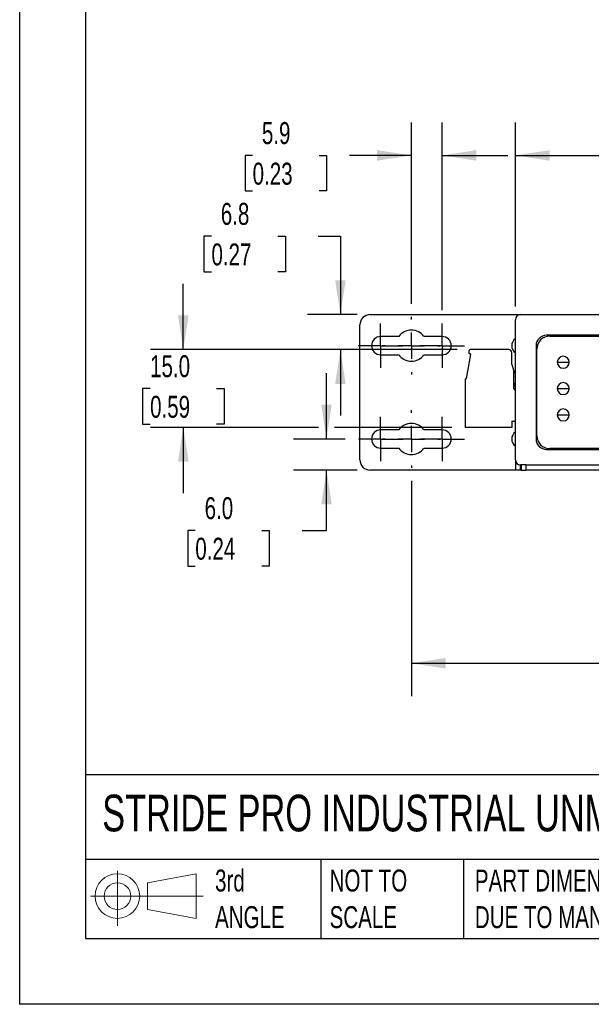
# Model space of a CAD drawing. Header units: millimetres. Extents: x 0 to 559, y 0 to 432.
# Tile 1 of 5: x 0 to 110, y 0 to 190. Entities that reach past the tile are written whole.
import ezdxf

# ---------------------------------------------------------------- set-up
doc = ezdxf.new("R2010")
doc.units = ezdxf.units.MM
doc.header["$LTSCALE"] = 2
doc.linetypes.add('CENTERX2', pattern=[20.32, 12.7, -2.54, 2.54, -2.54])
doc.layers.add('CENTER', color=40, linetype='CENTERX2')
doc.layers.add('SLD-DEFPOINTS', color=7, linetype='Continuous')
doc.layers.add('DIMENSIONS', color=140, linetype='Continuous', lineweight=25)
doc.layers.add('TEXT', color=140, linetype='Continuous', lineweight=25)
doc.styles.add('SLDTEXTSTYLE0', font='TXT', dxfattribs={"width": 0.7})
doc.dimstyles.new('SLDDIMSTYLE0', dxfattribs={"dimtxt": 4.316016, "dimasz": 6.604, "dimexe": 0, "dimexo": 0.0625, "dimgap": 1.079004, "dimtad": 0, "dimtih": 1, "dimtoh": 1, "dimdec": 1, "dimrnd": 1e-09, "dimzin": 4, "dimdsep": 46, "dimtxsty": 'SLDTEXTSTYLE0', "dimsah": 1, "dimcen": 0.09, "dimadec": 0, "dimazin": 1, "dimtfac": 1, "dimtdec": 1, "dimtmove": 0, "dimatfit": 0, "dimfxl": 0, "dimfrac": 2, "dimtolj": 1, "dimtzin": 12, "dimarcsym": 0})
doc.dimstyles.new('SLDDIMSTYLE1', dxfattribs={"dimtxt": 4.316016, "dimasz": 6.604, "dimexe": 0, "dimexo": 0.0625, "dimgap": 1.079004, "dimtad": 0, "dimtih": 1, "dimtoh": 1, "dimdec": 1, "dimrnd": 1e-09, "dimzin": 12, "dimdsep": 46, "dimtxsty": 'SLDTEXTSTYLE0', "dimsah": 1, "dimcen": 0.09, "dimadec": 0, "dimazin": 3, "dimtfac": 1, "dimtdec": 1, "dimtmove": 0, "dimatfit": 0, "dimfxl": 0, "dimfrac": 2, "dimtolj": 1, "dimtzin": 12, "dimarcsym": 0})
doc.dimstyles.new('SLDDIMSTYLE2', dxfattribs={"dimtxt": 4.316016, "dimasz": 6.604, "dimexe": 0, "dimexo": 0.0625, "dimgap": 1.079004, "dimtad": 0, "dimtih": 1, "dimtoh": 1, "dimdec": 1, "dimrnd": 1e-09, "dimzin": 12, "dimdsep": 46, "dimtxsty": 'SLDTEXTSTYLE0', "dimsah": 1, "dimcen": 0.09, "dimadec": 0, "dimazin": 3, "dimtfac": 1, "dimtdec": 1, "dimtofl": 0, "dimtmove": 0, "dimatfit": 3, "dimfxl": 0, "dimfrac": 2, "dimtolj": 1, "dimtzin": 12, "dimarcsym": 0})
doc.dimstyles.new('SLDDIMSTYLE3', dxfattribs={"dimtxt": 4.316016, "dimasz": 6.604, "dimexe": 0, "dimexo": 0.0625, "dimgap": 1.079004, "dimtad": 0, "dimtih": 1, "dimtoh": 1, "dimdec": 1, "dimrnd": 1e-09, "dimzin": 4, "dimdsep": 46, "dimtxsty": 'SLDTEXTSTYLE0', "dimsah": 1, "dimcen": 0.09, "dimadec": 0, "dimazin": 1, "dimtfac": 1, "dimtdec": 1, "dimtofl": 0, "dimtmove": 0, "dimatfit": 3, "dimfxl": 0, "dimfrac": 2, "dimtolj": 1, "dimtzin": 12, "dimarcsym": 0})

# ---------------------------------------------------------------- blocks, each defined once
blk = doc.blocks.new('Block11')
at = {"color": 7, "linetype": 'Continuous', "lineweight": 18}
for p, q in [((5.18, 10.62), (5.18, 0)), ((10.96, 8.33), (20.35, 10.06)), ((20.35, 10.06), (20.35, 1.46)), ((10.96, 3.19), (10.96, 8.33)), ((0, 5.76), (21.75, 5.76)), ((10.96, 3.19), (20.35, 1.46))]:
    blk.add_line(p, q, dxfattribs=at)
for radius in [4.3, 2.57]:
    blk.add_circle((5.18, 5.76), radius, dxfattribs=at)
blk = doc.blocks.new('Block12')
at = {"layer": 'SLD-DEFPOINTS'}
blk.add_blockref('Block11', (0, 0), dxfattribs=at)
blk = doc.blocks.new('_D')
at = {"layer": 'DIMENSIONS'}
for p, q in [((31.58, 126.26), (31.58, 138.96)), ((84.41, 126.26), (25.23, 126.26)), ((25.17, 118.76), (23.72, 118.76)), ((23.72, 118.76), (23.72, 111.9)), ((37.99, 118.76), (39.44, 118.76)), ((39.44, 118.76), (39.44, 111.9)), ((23.72, 111.9), (25.17, 111.9)), ((57.68, 111.26), (25.23, 111.26)), ((31.58, 111.26), (31.58, 98.56)), ((39.44, 111.9), (37.99, 111.9)), ((83.4, 111.26), (60.73, 111.26))]:
    blk.add_line(p, q, dxfattribs=at)
for points in [[(31.58, 126.26), (32.6, 132.86), (30.56, 132.86)], [(31.58, 111.26), (30.56, 104.65), (32.6, 104.65)]]:
    blk.add_solid(points, dxfattribs=at)
at = {"layer": 'DIMENSIONS', "char_height": 4.233, "attachment_point": 1, "style": 'SLDTEXTSTYLE0'}
for s, insert in [('15.0', (25.17, 125.18)), ('0.59', (25.17, 117.35))]:
    blk.add_mtext(s, dxfattribs=dict(at, insert=insert))
blk = doc.blocks.new('_D_1')
at = {"layer": 'DIMENSIONS'}
for p, q in [((59.21, 109.02), (59.21, 121.72)), ((62.81, 109.02), (52.86, 109.02)), ((65.1, 103.02), (52.86, 103.02)), ((59.21, 91.38), (59.21, 103.02)), ((33.89, 91.38), (32.44, 91.38)), ((32.44, 91.38), (32.44, 84.52)), ((46.72, 91.38), (48.17, 91.38)), ((48.17, 91.38), (48.17, 84.52)), ((54.5, 91.38), (59.21, 91.38)), ((32.44, 84.52), (33.89, 84.52)), ((48.17, 84.52), (46.72, 84.52))]:
    blk.add_line(p, q, dxfattribs=at)
for points in [[(59.21, 109.02), (60.22, 115.62), (58.19, 115.62)], [(59.21, 103.02), (58.19, 96.41), (60.22, 96.41)]]:
    blk.add_solid(points, dxfattribs=at)
at = {"layer": 'DIMENSIONS', "char_height": 4.233, "attachment_point": 1, "style": 'SLDTEXTSTYLE0'}
for s, insert in [('6.0', (35.69, 97.8)), ('0.24', (33.89, 89.98))]:
    blk.add_mtext(s, dxfattribs=dict(at, insert=insert))
blk = doc.blocks.new('_D_2')
at = {"layer": 'DIMENSIONS'}
for p, q in [((37.01, 148.13), (35.56, 148.13)), ((35.56, 148.13), (35.56, 141.27)), ((49.84, 148.13), (51.28, 148.13)), ((51.28, 148.13), (51.28, 141.27)), ((57.62, 148.13), (61.89, 148.13)), ((61.89, 148.13), (61.89, 133.02)), ((35.56, 141.27), (37.01, 141.27)), ((51.28, 141.27), (49.84, 141.27)), ((65.1, 133.02), (55.54, 133.02)), ((84.41, 126.26), (55.54, 126.26)), ((61.89, 126.26), (61.89, 113.56))]:
    blk.add_line(p, q, dxfattribs=at)
for points in [[(61.89, 133.02), (62.9, 139.62), (60.87, 139.62)], [(61.89, 126.26), (60.87, 119.65), (62.9, 119.65)]]:
    blk.add_solid(points, dxfattribs=at)
at = {"layer": 'DIMENSIONS', "char_height": 4.233, "attachment_point": 1, "style": 'SLDTEXTSTYLE0'}
for s, insert in [('6.8', (38.81, 154.56)), ('0.27', (37.01, 146.73))]:
    blk.add_mtext(s, dxfattribs=dict(at, insert=insert))
blk = doc.blocks.new('_D_3')
at = {"layer": 'DIMENSIONS'}
for p, q in [((75.58, 100.94), (75.58, 59.42)), ((257.7, 100.94), (257.7, 59.42)), ((75.58, 65.77), (154.38, 65.77)), ((160.23, 65.77), (158.78, 65.77)), ((158.78, 65.77), (158.78, 58.92)), ((173.06, 65.77), (174.51, 65.77)), ((174.51, 65.77), (174.51, 58.92)), ((257.7, 65.77), (178.91, 65.77)), ((158.78, 58.92), (160.23, 58.92)), ((174.51, 58.92), (173.06, 58.92))]:
    blk.add_line(p, q, dxfattribs=at)
for points in [[(75.58, 65.77), (82.19, 64.76), (82.19, 66.79)], [(257.7, 65.77), (251.1, 66.79), (251.1, 64.76)]]:
    blk.add_solid(points, dxfattribs=at)
at = {"layer": 'DIMENSIONS', "char_height": 4.233, "attachment_point": 1, "style": 'SLDTEXTSTYLE0'}
for s, insert in [('182.1', (158.44, 72.2)), ('7.17', (160.23, 64.37))]:
    blk.add_mtext(s, dxfattribs=dict(at, insert=insert))
blk = doc.blocks.new('_D_10')
at = {"layer": 'DIMENSIONS'}
for p, q in [((95.64, 134.56), (95.64, 170.07)), ((237.64, 134.56), (237.64, 170.07)), ((95.64, 163.72), (154.38, 163.72)), ((160.23, 163.72), (158.78, 163.72)), ((158.78, 163.72), (158.78, 156.86)), ((173.06, 163.72), (174.51, 163.72)), ((174.51, 163.72), (174.51, 156.86)), ((237.64, 163.72), (178.91, 163.72)), ((158.78, 156.86), (160.23, 156.86)), ((174.51, 156.86), (173.06, 156.86))]:
    blk.add_line(p, q, dxfattribs=at)
for points in [[(95.64, 163.72), (102.25, 162.7), (102.25, 164.73)], [(237.64, 163.72), (231.04, 164.73), (231.04, 162.7)]]:
    blk.add_solid(points, dxfattribs=at)
at = {"layer": 'DIMENSIONS', "char_height": 4.233, "attachment_point": 1, "style": 'SLDTEXTSTYLE0'}
for s, insert in [('142.0', (158.44, 170.14)), ('5.59', (160.23, 162.31))]:
    blk.add_mtext(s, dxfattribs=dict(at, insert=insert))
blk = doc.blocks.new('_D_12')
at = {"layer": 'DIMENSIONS'}
for p, q in [((75.58, 135.1), (75.58, 170.07)), ((81.52, 133.85), (81.52, 170.07)), ((44.95, 163.72), (43.5, 163.72)), ((43.5, 163.72), (43.5, 156.86)), ((57.77, 163.72), (59.22, 163.72)), ((59.22, 163.72), (59.22, 156.86)), ((75.58, 163.72), (63.62, 163.72)), ((81.52, 163.72), (94.22, 163.72)), ((43.5, 156.86), (44.95, 156.86)), ((59.22, 156.86), (57.77, 156.86))]:
    blk.add_line(p, q, dxfattribs=at)
for points in [[(75.58, 163.72), (68.98, 164.73), (68.98, 162.7)], [(81.52, 163.72), (88.13, 162.7), (88.13, 164.73)]]:
    blk.add_solid(points, dxfattribs=at)
at = {"layer": 'DIMENSIONS', "char_height": 4.233, "attachment_point": 1, "style": 'SLDTEXTSTYLE0'}
for s, insert in [('5.9', (46.74, 170.14)), ('0.23', (44.95, 162.31))]:
    blk.add_mtext(s, dxfattribs=dict(at, insert=insert))
blk = doc.blocks.new('SW_CENTERMARKSYMBOL_6')
at = {"layer": 'CENTER', "color": 0}
for p, q in [((0, 2.54), (0, 4.29)), ((0, 0), (0, 2.54)), ((-2.54, 0), (-4.29, 0)), ((0, 0), (-2.54, 0)), ((0, 0), (0, -2.54)), ((0, 0), (2.54, 0)), ((2.54, 0), (4.29, 0)), ((0, -2.54), (0, -4.29))]:
    blk.add_line(p, q, dxfattribs=at)
blk = doc.blocks.new('SW_CENTERMARKSYMBOL_7')
at = {"layer": 'CENTER', "color": 0}
for p, q in [((0, 5.08), (0, 5.54)), ((0, 0), (0, 2.54)), ((-5.08, 0), (-5.54, 0)), ((0, 0), (-2.54, 0)), ((0, 0), (0, -2.54)), ((0, 0), (2.54, 0)), ((5.08, 0), (5.54, 0)), ((0, -5.08), (0, -5.54))]:
    blk.add_line(p, q, dxfattribs=at)
blk = doc.blocks.new('SW_CENTERMARKSYMBOL_8')
at = {"layer": 'CENTER', "color": 0}
for p, q in [((0, 2.54), (0, 4.29)), ((0, 0), (0, 2.54)), ((-2.54, 0), (-4.29, 0)), ((0, 0), (-2.54, 0)), ((0, 0), (0, -2.54)), ((0, 0), (2.54, 0)), ((2.54, 0), (4.29, 0)), ((0, -2.54), (0, -4.29))]:
    blk.add_line(p, q, dxfattribs=at)
blk = doc.blocks.new('SW_CENTERMARKSYMBOL_9')
at = {"layer": 'CENTER', "color": 0}
for p, q in [((0, 2.54), (0, 4.29)), ((0, 0), (0, 2.54)), ((-2.54, 0), (-4.29, 0)), ((0, 0), (-2.54, 0)), ((0, 0), (0, -2.54)), ((0, 0), (2.54, 0)), ((2.54, 0), (4.29, 0)), ((0, -2.54), (0, -4.29))]:
    blk.add_line(p, q, dxfattribs=at)
blk = doc.blocks.new('SW_CENTERMARKSYMBOL_10')
at = {"layer": 'CENTER', "color": 0}
for p, q in [((0, 5.08), (0, 5.54)), ((0, 0), (0, 2.54)), ((-5.08, 0), (-5.54, 0)), ((0, 0), (-2.54, 0)), ((0, 0), (0, -2.54)), ((0, 0), (2.54, 0)), ((5.08, 0), (5.54, 0)), ((0, -5.08), (0, -5.54))]:
    blk.add_line(p, q, dxfattribs=at)
blk = doc.blocks.new('SW_CENTERMARKSYMBOL_11')
at = {"layer": 'CENTER', "color": 0}
for p, q in [((0, 2.54), (0, 4.29)), ((0, 0), (0, 2.54)), ((-2.54, 0), (-4.29, 0)), ((0, 0), (-2.54, 0)), ((0, 0), (0, -2.54)), ((0, 0), (2.54, 0)), ((2.54, 0), (4.29, 0)), ((0, -2.54), (0, -4.29))]:
    blk.add_line(p, q, dxfattribs=at)

msp = doc.modelspace()

# ---------------------------------------------------------------- linework, layer by layer
at = {"color": 7, "linetype": 'Continuous'}
for p in [(0, 431.81), (558.8, 0.01)]:
    msp.add_line(p, (0, 0.01), dxfattribs=at)
for p, q in [((67.64, 133.02), (96.64, 133.02)), ((96.64, 133.02), (236.64, 133.02)), ((95.64, 105.02), (95.64, 132.02)), ((65.64, 105.02), (65.64, 131.02)), ((73.15, 128.77), (69.64, 128.77)), ((81.52, 128.77), (78.02, 128.77)), ((231.64, 129.02), (101.64, 129.02)), ((102.29, 128.87), (230.99, 128.87)), ((86.72, 125.51), (86.75, 126.06)), ((87.07, 125.31), (86.72, 125.51)), ((94.37, 126.26), (86.95, 126.26)), ((94.97, 123.36), (94.97, 125.66)), ((99.64, 127.02), (99.64, 109.02)), ((99.79, 109.67), (99.79, 126.37)), ((69.64, 125.27), (73.15, 125.27)), ((78.02, 125.27), (81.52, 125.27)), ((86.24, 120.66), (87.07, 125.31)), ((103.74, 123.82), (106.04, 123.82)), ((94.97, 123.36), (95.34, 122.12)), ((95.34, 118.77), (95.34, 122.12)), ((95.34, 122.12), (95.38, 121.98)), ((95.6, 121.75), (95.64, 121.74)), ((85.94, 120.46), (85.94, 111.26)), ((86.14, 120.66), (86.24, 120.66)), ((95.54, 119.64), (95.46, 119.64)), ((95.54, 119.68), (95.54, 119.68)), ((95.54, 119.64), (95.54, 119.68)), ((95.54, 119.12), (95.54, 119.64)), ((99.64, 121.02), (99.79, 121.02)), ((95.34, 118.77), (95.64, 118.25)), ((103.74, 118.74), (106.04, 118.74)), ((94.97, 112.46), (95.64, 112.46)), ((94.97, 112.46), (94.97, 111.26)), ((99.79, 113.51), (99.64, 113.51)), ((99.64, 113.31), (99.79, 113.31)), ((99.79, 112.22), (99.64, 112.22)), ((103.74, 113.66), (106.04, 113.66)), ((73.15, 110.77), (69.64, 110.77)), ((81.52, 110.77), (78.02, 110.77)), ((94.97, 111.26), (85.94, 111.26)), ((99.64, 112.02), (99.79, 112.02)), ((99.79, 111.12), (99.64, 111.12)), ((99.64, 109.52), (99.8, 109.52)), ((69.64, 107.27), (73.15, 107.27)), ((78.02, 107.27), (81.52, 107.27)), ((101.64, 107.02), (231.64, 107.02)), ((101.79, 107.22), (101.79, 107.02)), ((230.99, 107.17), (102.29, 107.17)), ((103.89, 107.17), (103.89, 107.02)), ((105.99, 107.02), (105.99, 107.17)), ((106.09, 107.17), (106.09, 107.14)), ((106.65, 107.02), (106.61, 107.02)), ((109.64, 107.02), (109.64, 107.17)), ((95.64, 105.02), (95.64, 103.02)), ((95.64, 103.02), (67.64, 103.02)), ((96.54, 103.02), (95.64, 103.02)), ((96.54, 104.02), (96.54, 103.02)), ((96.74, 103.02), (96.54, 103.02)), ((97.64, 104.02), (96.64, 104.02)), ((96.74, 104.02), (96.74, 103.02)), ((96.74, 103.02), (97.64, 103.02)), ((97.64, 104.02), (236.64, 104.02)), ((97.64, 104.02), (97.64, 103.02)), ((236.64, 103.02), (97.64, 103.02))]:
    msp.add_line(p, q)
at = {"flags": 128}
for points in [[(105.88, 128.87), (106.25, 128.98), (106.64, 129.02)], [(106.64, 129.02), (106.66, 129.02), (106.68, 129.01)], [(106.68, 129.01), (107.29, 128.91), (107.4, 128.87)], [(95.64, 119.58), (95.64, 119.59), (95.64, 119.6), (95.63, 119.61), (95.62, 119.62), (95.6, 119.63), (95.58, 119.63), (95.56, 119.63), (95.54, 119.64)], [(106.09, 107.14), (106.05, 107.05), (106.02, 107.02)], [(106.61, 107.02), (106.23, 107.06), (106.07, 107.1)], [(107.4, 107.17), (107.26, 107.11), (106.65, 107.02)]]:
    msp.add_lwpolyline(points, dxfattribs=at)
for centre, radius, start, end in [((67.64, 131.02), 2, 90, 180), ((96.64, 132.02), 1, 90, 180), ((75.58, 127.02), 3, 35.6853, 144.3147), ((69.64, 127.02), 1.75, 90, 270), ((81.52, 127.02), 1.75, 270, 90), ((96.64, 127.02), 1.7, 126.0319, 233.9681), ((101.64, 127.02), 2, 90, 180), ((102.29, 126.37), 2.5, 90, 180), ((86.95, 126.06), 0.2, 90, 177.5), ((94.37, 125.66), 0.6, 360, 90), ((75.58, 127.02), 3, 215.6853, 324.3147), ((104.89, 123.82), 1.15, 90, 270), ((104.89, 123.82), 1.15, 270, 90), ((95.67, 122.04), 0.3, 192.7335, 257.05), ((86.14, 120.46), 0.2, 90, 180), ((95.64, 119.4), 0.3, 90, 180.0093), ((95.54, 119.58), 0.1, 0, 90), ((104.89, 118.74), 1.15, 90, 270), ((104.89, 118.74), 1.15, 270, 90), ((95.64, 119.4), 0.3, 180.0093, 270), ((104.89, 113.66), 1.15, 90, 270), ((104.89, 113.66), 1.15, 270, 90), ((69.64, 109.02), 1.75, 90, 270), ((75.58, 109.02), 3, 35.6853, 144.3147), ((81.52, 109.02), 1.75, 270, 90), ((96.64, 109.02), 1.7, 126.0319, 233.9681), ((101.64, 109.02), 2, 180, 270), ((102.29, 109.67), 2.5, 180, 270), ((75.58, 109.02), 3, 215.6853, 324.3147), ((67.64, 105.02), 2, 180, 270), ((96.64, 105.02), 1, 180, 270)]:
    msp.add_arc(centre, radius, start, end)
at = {"layer": 'TEXT'}
for p, q in [((12.7, 419.1), (12.7, 12.7)), ((546.1, 44.25), (12.7, 44.25)), ((546.1, 27.94), (12.7, 27.94)), ((58.09, 27.94), (58.09, 12.7)), ((85.67, 27.94), (85.67, 12.7)), ((12.7, 12.7), (546.1, 12.7))]:
    msp.add_line(p, q, dxfattribs=at)

# ---------------------------------------------------------------- block references
at = {"layer": 'CENTER'}
for name, p in [('SW_CENTERMARKSYMBOL_11', (69.64, 127.02)), ('SW_CENTERMARKSYMBOL_10', (75.58, 127.02)), ('SW_CENTERMARKSYMBOL_9', (81.52, 127.02)), ('SW_CENTERMARKSYMBOL_7', (75.58, 109.02)), ('SW_CENTERMARKSYMBOL_8', (69.64, 109.02)), ('SW_CENTERMARKSYMBOL_6', (81.52, 109.02))]:
    msp.add_blockref(name, p, dxfattribs=at)
at = {"layer": 'SLD-DEFPOINTS'}
msp.add_blockref('Block12', (13.68, 15.11), dxfattribs=at)

# ---------------------------------------------------------------- texts
at = {"layer": 'TEXT', "linetype": 'CENTERX2', "lineweight": 18, "attachment_point": 1, "style": 'SLDTEXTSTYLE0'}
for s, insert, char_height in [('STRIDE PRO INDUSTRIAL UNMANAGED+ ETHERNET SWITCH', (15.93, 40.43), 7.074), ('3rd^JANGLE', (37.7, 25.99), 4.233), ('NOT TO^JSCALE', (59.81, 25.99), 4.2333), ("PART DIMENSIONS MAY DIFFER SLIGHTLY ^JDUE TO MANUFACTURER'S VARIANCES", (87.83, 25.99), 4.2333)]:
    msp.add_mtext(s, dxfattribs=dict(at, insert=insert, char_height=char_height))

# ---------------------------------------------------------------- dimensions: what is measured, and where the dimension line sits
at = {"layer": 'DIMENSIONS'}
for base, p1, p2, dimstyle, picture, middle in [((75.58, 163.72), (81.52, 131.31), (75.58, 132.56), 'SLDDIMSTYLE1', '_D_12', (51.36, 163.72)), ((237.64, 163.72), (95.64, 132.02), (237.64, 132.02), 'SLDDIMSTYLE3', '_D_10', (166.64, 163.72)), ((257.7, 65.77), (75.58, 103.48), (257.7, 103.48), 'SLDDIMSTYLE2', '_D_3', (166.64, 65.77))]:
    dim = msp.add_linear_dim(base=base, p1=p1, p2=p2, dimstyle=dimstyle, dxfattribs=at)
    dim.commit()
    dim.dimension.update_dxf_attribs({"geometry": picture, "text_midpoint": middle, "dimtype": 160})
for base, p1, p2, dimstyle, picture, middle in [((61.89, 133.02), (86.95, 126.26), (67.64, 133.02), 'SLDDIMSTYLE1', '_D_2', (61.89, 148.13)), ((31.58, 111.26), (86.95, 126.26), (85.94, 111.26), 'SLDDIMSTYLE0', '_D', (31.58, 118.76)), ((59.21, 109.02), (67.64, 103.02), (65.35, 109.02), 'SLDDIMSTYLE0', '_D_1', (59.21, 91.38))]:
    dim = msp.add_linear_dim(base=base, p1=p1, p2=p2, angle=90, dimstyle=dimstyle, dxfattribs=at)
    dim.commit()
    dim.dimension.update_dxf_attribs({"geometry": picture, "text_midpoint": middle, "dimtype": 160})

doc.saveas('drawing.dxf')
